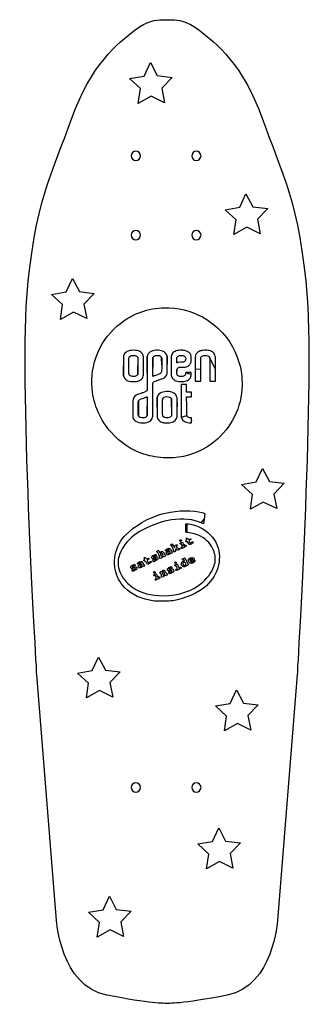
# Model space of a CAD drawing. Extents: x 13 to 214, y -1 to 670.
import ezdxf

# ---------------------------------------------------------------- set-up
doc = ezdxf.new("R2010")
doc.units = 0
doc.layers.add('Livello_01', color=7, linetype='CONTINUOUS')

msp = doc.modelspace()

# ---------------------------------------------------------------- linework, layer by layer
at = {"layer": 'Livello_01', "color": 7}
for points in [[(110.063785, 669.894678), (116.540943, 669.887905)], [(38.0358, 56.510217), (24.789543, 221.079277)], [(201.812291, 221.071641), (188.565172, 56.505168)]]:
    msp.add_lwpolyline(points, dxfattribs=at)
for points in [[(111.693514, 613.383545), (102.594664, 617.853578), (93.754081, 612.89228), (95.193635, 622.927115), (87.743284, 629.801907), (97.731826, 631.533736), (101.96784, 640.74386), (106.701545, 631.779354), (116.769896, 630.596758), (109.706943, 623.324568), (111.693514, 613.383545)], [(176.848056, 524.028735), (167.749206, 528.498768), (158.908623, 523.537482), (160.348176, 533.572319), (152.897823, 540.447092), (162.886367, 542.178932), (167.122379, 551.389059), (171.856087, 542.424558), (181.924438, 541.241957), (174.861485, 533.96975), (176.848056, 524.028735)], [(58.639092, 466.320406), (49.540242, 470.790437), (40.699659, 465.829153), (42.139212, 475.863991), (34.688859, 482.738763), (44.677403, 484.4706), (48.913415, 493.68073), (53.64712, 484.716227), (63.715474, 483.533625), (56.652521, 476.261422), (58.639092, 466.320406)], [(97.168617, 427.443133), (97.242813, 427.854181), (97.242813, 434.09894), (97.242813, 440.343699), (97.168787, 440.754748)], [(99.875636, 440.710978), (99.805476, 440.406937), (99.788825, 429.15056)], [(103.621431, 433.268939), (103.629897, 439.584843), (103.704602, 439.806176)], [(109.598305, 439.600651), (109.669143, 439.33189), (109.669143, 434.857796)], [(113.471833, 435.253034), (113.461109, 440.501795), (113.390751, 440.808469)], [(119.961138, 437.78389), (119.96111, 437.78389)], [(142.355245, 439.866699), (142.426422, 439.616461), (142.434889, 431.672179), (142.443073, 423.727894), (144.355608, 423.727894), (146.268144, 423.727894), (146.267861, 431.925129)], [(83.573916, 433.925029), (83.583512, 427.822555), (83.657652, 427.427317)], [(93.416924, 434.09894), (93.416924, 428.644654), (93.346143, 428.379235)], [(103.621403, 433.268939), (103.621431, 433.268939)], [(119.977027, 430.114942), (119.977027, 431.458748), (120.063528, 431.714182)], [(129.848906, 428.605132), (129.864711, 429.545798), (127.948337, 429.545798), (126.031964, 429.545798), (126.031964, 429.331541)], [(132.545511, 431.940939), (132.545511, 423.727894), (134.458047, 423.727894), (136.370554, 423.727894), (136.379585, 431.687989), (136.3795, 431.687989)], [(89.715919, 426.888495), (89.715919, 426.888495)], [(91.361556, 423.443809), (91.361669, 423.443815)], [(123.96144, 423.44456), (123.96144, 423.44456)], [(126.783126, 400.253104), (126.711978, 400.503624), (126.703229, 406.772099), (126.69448, 413.040571), (128.370993, 413.040571), (130.047478, 413.040571), (130.047478, 414.684761), (130.047478, 416.32895), (128.371671, 416.32895), (126.695863, 416.32895), (126.695863, 418.905905), (126.695863, 421.482856), (124.782509, 421.482856), (122.869156, 421.482856), (122.878751, 410.582192), (122.888347, 399.681528), (122.957999, 399.31791)], [(93.807605, 400.49279), (93.733098, 400.788285), (93.73338, 405.214949), (93.733662, 409.641613), (93.805036, 409.893849)], [(106.624529, 412.72447), (106.538734, 412.297612), (106.529985, 406.11609)], [(116.302211, 411.689068), (116.371864, 411.443898), (116.381459, 406.14771)], [(120.206982, 406.14771), (120.197104, 412.234375), (120.111619, 412.680449)], [(99.780669, 406.756376), (99.772202, 400.408854), (99.687338, 400.180215)], [(96.153097, 398.781767), (96.153238, 398.781767)], [(112.451684, 398.784722), (112.451571, 398.784725)], [(129.438866, 395.306691), (130.047506, 395.302373), (130.047506, 397.025611), (130.047563, 397.025619)], [(130.047563, 397.025619), (130.047563, 398.748857), (129.612827, 398.748857)], [(98.428627, 395.379378), (98.427328, 395.379378)], [(115.060151, 395.378664), (115.060151, 395.378664)], [(112.704527, 371.41728), (112.704527, 371.41728)], [(188.017418, 336.942097), (178.918568, 341.41213), (170.077985, 336.450844), (171.517539, 346.485681), (164.067185, 353.360454), (174.05573, 355.092291), (178.291741, 364.302421), (183.025446, 355.337917), (193.0938, 354.155319), (186.030847, 346.883112), (188.017418, 336.942097)], [(138.588267, 329.739035), (138.090032, 326.522882), (136.656202, 327.240022)], [(126.730165, 320.775098), (126.120226, 320.867249), (126.120226, 323.767686), (126.120226, 326.668125), (126.780344, 326.668125)], [(116.422873, 312.633343), (117.047628, 312.931276), (117.754284, 311.503184)], [(122.138917, 314.951959), (122.138832, 314.951959)], [(123.054926, 309.902612), (123.054926, 309.902612)], [(123.493414, 310.809995), (124.056984, 311.101438), (123.582117, 312.038557)], [(124.403101, 312.72452), (124.978693, 311.448887), (125.57105, 311.755203)], [(128.413535, 312.531131), (128.413535, 312.531131)], [(108.004635, 307.536731), (108.346237, 306.779224), (108.778969, 307.246155)], [(108.355551, 303.537346), (108.355551, 303.537346)], [(113.106028, 305.804209), (113.106028, 305.804209)], [(114.960284, 306.702474), (114.960284, 306.702466)], [(117.931351, 307.616705), (117.931463, 307.616705)], [(129.956811, 302.117483), (129.956811, 302.117483)], [(93.944861, 297.057448), (93.944861, 297.057448)], [(96.019899, 297.974035), (96.019899, 297.974035)], [(99.727509, 299.352366), (99.727594, 299.352366)], [(103.784595, 301.338197), (103.784595, 301.338197)], [(118.727217, 299.752306), (118.727217, 299.752306)], [(119.430967, 295.047515), (119.430967, 295.047503)], [(124.116081, 297.498586), (124.116081, 297.498586)], [(125.895041, 298.554611), (125.895041, 298.554611)], [(128.826539, 299.857922), (128.826539, 299.857922)], [(89.53051, 294.563594), (89.53051, 294.563594)], [(104.36569, 293.309133), (104.36569, 293.309133)], [(105.660018, 289.225256), (106.219213, 289.514429), (105.803754, 290.369597)], [(106.588106, 291.200064), (107.192597, 289.888605), (107.747446, 290.175527)], [(109.545879, 290.518077), (109.545879, 290.518077)], [(114.500601, 293.109006), (114.500601, 293.108995)], [(105.225932, 288.320144), (105.225932, 288.320144)], [(104.725411, 274.010154), (104.725467, 274.010154)], [(76.323901, 208.494557), (67.225051, 212.96459), (58.384465, 208.003307), (59.824019, 218.038141), (52.373668, 224.912916), (62.36221, 226.644753), (66.598224, 235.854881), (71.331929, 226.89038), (81.40028, 225.707778), (74.337328, 218.435575), (76.323901, 208.494557)], [(170.332606, 186.155852), (161.233756, 190.625885), (152.393173, 185.664599), (153.832727, 195.699437), (146.382373, 202.574212), (156.370917, 204.306049), (160.606929, 213.516176), (165.340634, 204.551675), (175.408988, 203.369074), (168.346035, 196.096868), (170.332606, 186.155852)], [(158.232483, 92.147139), (149.133633, 96.617169), (140.29305, 91.655886), (141.732604, 101.690723), (134.282251, 108.565496), (144.270795, 110.297333), (148.506807, 119.507463), (153.240511, 110.542959), (163.308865, 109.360358), (156.245913, 102.088154), (158.232483, 92.147139)], [(83.770129, 45.608187), (74.671278, 50.07822), (65.830696, 45.116934), (67.270249, 55.151771), (59.819896, 62.026546), (69.80844, 63.758383), (74.044452, 72.968511), (78.778156, 64.00401), (88.84651, 62.821408), (81.783558, 55.549202), (83.770129, 45.608187)]]:
    msp.add_lwpolyline(points, close=True, dxfattribs=at)
for points in [[(91.609322, 662.934429), (99.452732, 668.856213), (106.256195, 669.894706), (110.063785, 669.894706)], [(116.540943, 669.888046), (120.350365, 669.888046), (127.15209, 668.849101), (134.99165, 662.930252)], [(48.464713, 602.777888), (61.529764, 639.265298), (79.528831, 653.813656), (91.609322, 662.934429)], [(134.99165, 662.930252), (147.072141, 653.805161), (165.06862, 639.261121), (178.136256, 602.773711)], [(17.815649, 480.483638), (22.696166, 544.637079), (35.397076, 566.290494), (48.464713, 602.777888)], [(178.136256, 602.773711), (191.20476, 566.286309), (203.904805, 544.629442), (208.786185, 480.475138)], [(92.056972, 580.342717), (90.307281, 580.342717), (88.884052, 578.919811), (88.884052, 577.169771)], [(88.884052, 577.169771), (88.884052, 575.420787), (90.307281, 573.996848), (92.056972, 573.996848)], [(95.229892, 577.169771), (95.229892, 578.919811), (93.806662, 580.342717), (92.056972, 580.342717)], [(92.056972, 573.996848), (93.806662, 573.996848), (95.229892, 575.420787), (95.229892, 577.169771)], [(133.304232, 580.342717), (131.554542, 580.342717), (130.131312, 578.919811), (130.131312, 577.169771)], [(130.131312, 577.169771), (130.131312, 575.420787), (131.554542, 573.996848), (133.304232, 573.996848)], [(136.477152, 577.169771), (136.477152, 578.919811), (135.053919, 580.342717), (133.304232, 580.342717)], [(133.304232, 573.996848), (135.053919, 573.996848), (136.477152, 575.420787), (136.477152, 577.169771)], [(92.056972, 526.403042), (90.307281, 526.403042), (88.884052, 524.980165), (88.884052, 523.230125)], [(88.884052, 523.230125), (88.884052, 521.480788), (90.307281, 520.057202), (92.056972, 520.057202)], [(95.229892, 523.230125), (95.229892, 524.980165), (93.806662, 526.403042), (92.056972, 526.403042)], [(92.056972, 520.057202), (93.806662, 520.057202), (95.229892, 521.480788), (95.229892, 523.230125)], [(133.304232, 526.403042), (131.554542, 526.403042), (130.131312, 524.980165), (130.131312, 523.230125)], [(130.131312, 523.230125), (130.131312, 521.480788), (131.554542, 520.057202), (133.304232, 520.057202)], [(136.477152, 523.230125), (136.477152, 524.980165), (135.053919, 526.403042), (133.304232, 526.403042)], [(133.304232, 520.057202), (135.053919, 520.057202), (136.477152, 521.480788), (136.477152, 523.230125)], [(24.789543, 221.079277), (24.789543, 221.079277), (12.934268, 416.329334), (17.815649, 480.483638)], [(208.786185, 480.47511), (213.666705, 416.325121), (201.812291, 221.071612), (201.812291, 221.071612)], [(86.682058, 466.63507), (88.790258, 467.895096), (91.313494, 469.148361), (93.59083, 470.066579)], [(93.59083, 470.066579), (98.717199, 472.133535), (103.832731, 473.289085), (109.558427, 473.673517)], [(109.558427, 473.673517), (110.560965, 473.740827), (113.708871, 473.768804), (114.814759, 473.720234)], [(114.814759, 473.720234), (123.991892, 473.317155), (132.606669, 470.620087), (140.347629, 465.726523)], [(69.207676, 449.133793), (73.462967, 456.28527), (79.526963, 462.358613), (86.682058, 466.63507)], [(140.347629, 465.726523), (145.493641, 462.473401), (150.268926, 458.070628), (154.006, 453.133598)], [(154.006, 453.133598), (159.764067, 445.526609), (163.288345, 436.520565), (164.226282, 427.016274)], [(62.320184, 427.79094), (62.993595, 435.350833), (65.3484, 442.647841), (69.207676, 449.133793)], [(84.525203, 442.682314), (83.957287, 441.976753), (83.727897, 441.392942), (83.600163, 440.327884)], [(87.876648, 444.547978), (86.530646, 444.276339), (85.221812, 443.547743), (84.525203, 442.682314)], [(92.958454, 444.544083), (91.482263, 444.843369), (89.348465, 444.845008), (87.876648, 444.547978)], [(96.170425, 442.837466), (95.517674, 443.591084), (94.196479, 444.293083), (92.958454, 444.544083)], [(97.168787, 440.754748), (97.013028, 441.619313), (96.749687, 442.168678), (96.170425, 442.837466)], [(100.901175, 442.77893), (100.355753, 442.12895), (100.069721, 441.552192), (99.875636, 440.710978)], [(105.993932, 444.754339), (103.527789, 444.641159), (101.950449, 444.029338), (100.901175, 442.77893)], [(110.280831, 444.185771), (109.135601, 444.63208), (107.643126, 444.830025), (105.993932, 444.754339)], [(113.390751, 440.808469), (113.016834, 442.438773), (112.039132, 443.500541), (110.280831, 444.185771)], [(118.845288, 443.983858), (117.835892, 443.4762), (117.238286, 442.952268), (116.745103, 442.142635)], [(122.332397, 444.754122), (120.78692, 444.683848), (119.806537, 444.467293), (118.845288, 443.983858)], [(125.557548, 444.544083), (124.647551, 444.728583), (123.464786, 444.80561), (122.332397, 444.754122)], [(129.014883, 442.537449), (128.299337, 443.49363), (126.989741, 444.253716), (125.557548, 444.544083)], [(135.377301, 444.04584), (134.408855, 443.588349), (133.709452, 443.018046), (133.225723, 442.291428)], [(137.825748, 444.69188), (136.803963, 444.576866), (136.118614, 444.39603), (135.377301, 444.04584)], [(140.113103, 444.753616), (139.426936, 444.784802), (138.40659, 444.757257), (137.825748, 444.69188)], [(143.564596, 443.997653), (142.593441, 444.47486), (141.636933, 444.684359), (140.113103, 444.753616)], [(145.640651, 442.222501), (145.146254, 443.002676), (144.547407, 443.51472), (143.564596, 443.997653)], [(83.600163, 440.327884), (83.574199, 440.110115), (83.566833, 438.349179), (83.573916, 433.925029)], [(87.361875, 434.09894), (87.361875, 439.806662), (87.359053, 439.736476), (87.522205, 440.103153)], [(87.522205, 440.103153), (87.782358, 440.691276), (88.498186, 441.127129), (89.428447, 441.263803)], [(89.428447, 441.263803), (89.91751, 441.335657), (91.103323, 441.310827), (91.520476, 441.219991)], [(91.520476, 441.219991), (92.281319, 441.054318), (92.962321, 440.632337), (93.205653, 440.175772)], [(93.205653, 440.175772), (93.431374, 439.752294), (93.416924, 440.167982), (93.416924, 434.09894)], [(103.704602, 439.806176), (103.807274, 440.110333), (103.872185, 440.229549), (104.054303, 440.448398)], [(104.054303, 440.448398), (104.294305, 440.736784), (104.676603, 440.96817), (105.179241, 441.129256)], [(105.179241, 441.129256), (105.644287, 441.278298), (106.588997, 441.345343), (107.2792, 441.278284)], [(107.2792, 441.278284), (108.630029, 441.147042), (109.322884, 440.645815), (109.598305, 439.600651)], [(116.199595, 440.308597), (116.172502, 440.055613), (116.165757, 438.324442), (116.173913, 433.78275)], [(116.745103, 442.142635), (116.448149, 441.655121), (116.284488, 441.10492), (116.199595, 440.308597)], [(119.96111, 437.78389), (119.96111, 439.614465), (119.972399, 439.754112), (120.152372, 440.126608)], [(119.975813, 436.122558), (119.967629, 436.122558), (119.961138, 436.870159), (119.961138, 437.78389)], [(120.189258, 436.230943), (120.079953, 436.171329), (119.983913, 436.122558), (119.975813, 436.122558)], [(120.152372, 440.126608), (120.386221, 440.610868), (121.064514, 441.038237), (121.880277, 441.215269)], [(120.586768, 436.405579), (120.477407, 436.369141), (120.298535, 436.290554), (120.189258, 436.230943)], [(122.822617, 436.596398), (121.120563, 436.57097), (121.070102, 436.566666), (120.586768, 436.405579)], [(121.880277, 441.215269), (122.277279, 441.301421), (123.403459, 441.336306), (123.87429, 441.277042)], [(124.608858, 436.671063), (124.465348, 436.629263), (124.155242, 436.6163), (122.822617, 436.596398)], [(123.87429, 441.277042), (124.977102, 441.138231), (125.762131, 440.588028), (125.954607, 439.819043)], [(126.003403, 438.209414), (125.89788, 437.517992), (125.317123, 436.877336), (124.608858, 436.671063)], [(125.954607, 439.819043), (126.022001, 439.549828), (126.052792, 438.533199), (126.003403, 438.209414)], [(129.753346, 440.821857), (129.619149, 441.538736), (129.425347, 441.988965), (129.014883, 442.537449)], [(129.236343, 435.654673), (129.441067, 435.983137), (129.581416, 436.32674), (129.694136, 436.775488)], [(129.694136, 436.775488), (129.848906, 437.391531), (129.864457, 437.619826), (129.850035, 439.063127)], [(129.850035, 439.063127), (129.837617, 440.318421), (129.833384, 440.394683), (129.753346, 440.821857)], [(132.608137, 440.578793), (132.547148, 440.164186), (132.545653, 439.956781), (132.545511, 431.940939)], [(133.225723, 442.291428), (132.855222, 441.734903), (132.725174, 441.374239), (132.608137, 440.578793)], [(136.3795, 431.687989), (136.387967, 439.257968), (136.391354, 439.65738), (136.445597, 439.837793)], [(136.445597, 439.837793), (136.646003, 440.503525), (137.315744, 441.003778), (138.289383, 441.215024)], [(138.289383, 441.215024), (138.684691, 441.300797), (139.813044, 441.336393), (140.278683, 441.277782)], [(140.278683, 441.277782), (140.982996, 441.18913), (141.537507, 440.951386), (141.929937, 440.569807)], [(141.929937, 440.569807), (142.159355, 440.346716), (142.271397, 440.161483), (142.355245, 439.866699)], [(146.204559, 440.552264), (146.091162, 441.324715), (145.956091, 441.724745), (145.640651, 442.222501)], [(146.267861, 431.925129), (146.267861, 439.951983), (146.267861, 440.131302), (146.204559, 440.552264)], [(87.557342, 428.028083), (87.355384, 428.44595), (87.361875, 428.244477), (87.361875, 434.09894)], [(99.788825, 429.15056), (99.772738, 418.290914), (99.770198, 417.88868), (99.713641, 417.738078)], [(103.630434, 426.953037), (103.620838, 426.953037), (103.616887, 429.795192), (103.621403, 433.268939)], [(109.61298, 430.178179), (109.441474, 429.550246), (108.97132, 428.997641), (108.341146, 428.683273)], [(109.669143, 434.857796), (109.669143, 430.67042), (109.665474, 430.370533), (109.61298, 430.178179)], [(113.365661, 429.039892), (113.477054, 429.595407), (113.48267, 429.923682), (113.471833, 435.253034)], [(116.173913, 433.78275), (116.184073, 427.972124), (116.188307, 427.586998), (116.241477, 427.364085)], [(120.217988, 428.027804), (119.988993, 428.485295), (119.976886, 428.590213), (119.977027, 430.114942)], [(120.063528, 431.714182), (120.297801, 432.406027), (120.911691, 432.984535), (121.6475, 433.206886)], [(121.6475, 433.206886), (121.784124, 433.24817), (122.130044, 433.259665), (123.771081, 433.277467)], [(123.771081, 433.277467), (125.60245, 433.297336), (125.749149, 433.303037), (126.000214, 433.364031)], [(126.031964, 429.331541), (126.031964, 428.356062), (125.684746, 427.60359), (125.098683, 427.308953)], [(126.000214, 433.364031), (126.633859, 433.517986), (127.360355, 433.804506), (127.743275, 434.051482)], [(127.743275, 434.051482), (128.177671, 434.331666), (128.885343, 435.091555), (129.236343, 435.654673)], [(62.336976, 418.400086), (62.167699, 420.208496), (62.119016, 421.520956), (62.139054, 423.736155)], [(62.139054, 423.736155), (62.155987, 425.596369), (62.187201, 426.297909), (62.320184, 427.79094)], [(83.657652, 427.427317), (83.754172, 426.912809), (83.856788, 426.591202), (84.035124, 426.244303)], [(84.035124, 426.244303), (84.524497, 425.292272), (85.367213, 424.566811), (86.602895, 424.033806)], [(86.602895, 424.033806), (87.741859, 423.542519), (89.489605, 423.325824), (91.361556, 423.443809)], [(89.715919, 426.888495), (88.665713, 426.983232), (87.855594, 427.410908), (87.557342, 428.028083)], [(91.245309, 426.924823), (90.912428, 426.878524), (90.052807, 426.858103), (89.715919, 426.888495)], [(93.177713, 427.96164), (92.850363, 427.451509), (92.086896, 427.04188), (91.245309, 426.924823)], [(91.361669, 423.443815), (92.739676, 423.530666), (93.615355, 423.735399), (94.530884, 424.184767)], [(93.346143, 428.379235), (93.307225, 428.233256), (93.23142, 428.045338), (93.177713, 427.96164)], [(94.530884, 424.184767), (95.427645, 424.62494), (96.089879, 425.162181), (96.520522, 425.798943)], [(96.520522, 425.798943), (96.888737, 426.343361), (97.038851, 426.724205), (97.168617, 427.443133)], [(103.803577, 427.031974), (103.717923, 426.988557), (103.640001, 426.953037), (103.630434, 426.953037)], [(103.680697, 422.243922), (103.731272, 422.479724), (104.154859, 423.105549), (104.378859, 423.275402)], [(104.411201, 427.257202), (104.162677, 427.17674), (103.88926, 427.075386), (103.803577, 427.031974)], [(104.378859, 423.275402), (104.70745, 423.524562), (104.917903, 423.606669), (107.819402, 424.617648)], [(105.495415, 427.639819), (105.147604, 427.509839), (104.659726, 427.337663), (104.411201, 427.257202)], [(106.712752, 428.074887), (106.391047, 427.965577), (105.843225, 427.769793), (105.495415, 427.639819)], [(108.341146, 428.683273), (108.098463, 428.562211), (107.610642, 428.379961), (106.712752, 428.074887)], [(107.819402, 424.617648), (110.924411, 425.699547), (110.94109, 425.706159), (111.490605, 426.072997)], [(111.490605, 426.072997), (112.41604, 426.690773), (113.117023, 427.799946), (113.365661, 429.039892)], [(116.241477, 427.364085), (116.371553, 426.819619), (116.563436, 426.369356), (116.852771, 425.929696)], [(116.852771, 425.929696), (117.077448, 425.588283), (117.826268, 424.851308), (118.190419, 424.613234)], [(118.190419, 424.613234), (118.981968, 424.095729), (120.174103, 423.681082), (121.325005, 423.522961)], [(120.988709, 427.266605), (120.60864, 427.446183), (120.41179, 427.640618), (120.217988, 428.027804)], [(123.02816, 426.879312), (122.080175, 426.878747), (121.627745, 426.964673), (120.988709, 427.266605)], [(121.325005, 423.522961), (122.10343, 423.416022), (123.077069, 423.387063), (123.96144, 423.44456)], [(125.098683, 427.308953), (124.451265, 426.983488), (123.951845, 426.879854), (123.02816, 426.879312)], [(123.96144, 423.44456), (125.221337, 423.526467), (126.245916, 423.771805), (127.190063, 424.21766)], [(127.190063, 424.21766), (128.374606, 424.77703), (129.246193, 425.720042), (129.616017, 426.842369)], [(129.616017, 426.842369), (129.810976, 427.434028), (129.83186, 427.592199), (129.848906, 428.605132)], [(164.226282, 427.016274), (164.502973, 424.212391), (164.542202, 421.108573), (164.336942, 418.257801)], [(75.171991, 388.883717), (67.845446, 397.127538), (63.363334, 407.434926), (62.336976, 418.400086)], [(96.752622, 415.848721), (96.361321, 415.70919), (95.507627, 415.411652), (94.855467, 415.187522)], [(99.093203, 416.827138), (98.825403, 416.5979), (98.662081, 416.529625), (96.752622, 415.848721)], [(99.713641, 417.738078), (99.632812, 417.522708), (99.251107, 416.962294), (99.093203, 416.827138)], [(103.644968, 411.213105), (103.644968, 419.04134), (103.65541, 422.126272), (103.680697, 422.243922)], [(110.506947, 416.347151), (109.109073, 415.998841), (107.850305, 415.176124), (107.206105, 414.189777)], [(115.97695, 416.405049), (114.375791, 416.749902), (112.023327, 416.725004), (110.506947, 416.347151)], [(119.477917, 414.251953), (118.77445, 415.281296), (117.470103, 416.083454), (115.97695, 416.405049)], [(164.336942, 418.257801), (163.252587, 403.197249), (155.590819, 389.541467), (143.29609, 380.756123)], [(89.956541, 410.311795), (89.91243, 409.780825), (89.91116, 400.216729), (89.956541, 399.792283)], [(92.357575, 414.251623), (90.955185, 413.50517), (90.106063, 412.111879), (89.956541, 410.311795)], [(94.855467, 415.187522), (93.243837, 414.633636), (92.674539, 414.420338), (92.357575, 414.251623)], [(93.805036, 409.893849), (93.981736, 410.518568), (94.454006, 411.066799), (95.092619, 411.38854)], [(95.092619, 411.38854), (95.301379, 411.493722), (95.79078, 411.675702), (96.700326, 411.986372)], [(96.700326, 411.986372), (97.028071, 412.098318), (97.575864, 412.294158), (97.917663, 412.42157)], [(97.917663, 412.42157), (98.259463, 412.548982), (98.745421, 412.720646), (98.997558, 412.803047)], [(98.997558, 412.803047), (99.249724, 412.885441), (99.523169, 412.986844), (99.605183, 413.028379)], [(99.605183, 413.028379), (99.687225, 413.069913), (99.762127, 413.103898), (99.771637, 413.103898)], [(99.771637, 413.103898), (99.781233, 413.103898), (99.785184, 410.247513), (99.780669, 406.756376)], [(103.614403, 399.961842), (103.632183, 400.191981), (103.644545, 404.696191), (103.644968, 411.213105)], [(107.206105, 414.189777), (106.876271, 413.684782), (106.757315, 413.385096), (106.624529, 412.72447)], [(110.324801, 406.085441), (110.332986, 411.22256), (110.336937, 411.549737), (110.390249, 411.728167)], [(110.390249, 411.728167), (110.483523, 412.039805), (110.573778, 412.191062), (110.807034, 412.426672)], [(110.807034, 412.426672), (111.152926, 412.776049), (111.63863, 413.010647), (112.250629, 413.123936)], [(112.250629, 413.123936), (112.61797, 413.191935), (113.839004, 413.202893), (114.206429, 413.14149)], [(114.206429, 413.14149), (114.950198, 413.0172), (115.541425, 412.748163), (115.921889, 412.360898)], [(115.921889, 412.360898), (116.120037, 412.159207), (116.217658, 411.986775), (116.302211, 411.689068)], [(120.111619, 412.680449), (119.980724, 413.363557), (119.830554, 413.73596), (119.477917, 414.251953)], [(106.529985, 406.11609), (106.520389, 399.452739), (106.514463, 399.732613), (106.680268, 398.96831)], [(110.478669, 399.952004), (110.311904, 400.330566), (110.315375, 400.192776), (110.324801, 406.085441)], [(116.381459, 406.14771), (116.391337, 400.655847), (116.389079, 400.543819), (116.260132, 400.126457)], [(120.039003, 398.920155), (120.222927, 399.735788), (120.217678, 399.509525), (120.206982, 406.14771)], [(89.956541, 399.792283), (90.068781, 398.709021), (90.431691, 397.883942), (91.107443, 397.175612)], [(91.107443, 397.175612), (92.091778, 396.143839), (93.60734, 395.52087), (95.584137, 395.335495)], [(96.153238, 398.781767), (94.772071, 398.915077), (94.077607, 399.421669), (93.807605, 400.49279)], [(97.764388, 398.828929), (97.389541, 398.768133), (96.549168, 398.743537), (96.153097, 398.781767)], [(98.858423, 399.194703), (98.617461, 399.050764), (98.132575, 398.888642), (97.764388, 398.828929)], [(98.427328, 395.379378), (100.169317, 395.601865), (101.347058, 396.100489), (102.237808, 396.99263)], [(99.687338, 400.180215), (99.531636, 399.7607), (99.254691, 399.431442), (98.858423, 399.194703)], [(102.237808, 396.99263), (103.086704, 397.842859), (103.522709, 398.783308), (103.614403, 399.961842)], [(106.680268, 398.96831), (106.801229, 398.410264), (107.052773, 397.909864), (107.482767, 397.372025)], [(107.482767, 397.372025), (107.963899, 396.770155), (108.816577, 396.193332), (109.795606, 395.807385)], [(109.795606, 395.807385), (110.327369, 395.59775), (111.242334, 395.410591), (112.103789, 395.335235)], [(110.968917, 399.349798), (110.770712, 399.499438), (110.568726, 399.747568), (110.478669, 399.952004)], [(112.451571, 398.784725), (111.911088, 398.852777), (111.337866, 399.071242), (110.968917, 399.349798)], [(114.157125, 398.796688), (113.75953, 398.744567), (112.822807, 398.737994), (112.451684, 398.784722)], [(116.260132, 400.126457), (116.055944, 399.465303), (115.218591, 398.935832), (114.157125, 398.796688)], [(115.060151, 395.378664), (116.355693, 395.542302), (117.354816, 395.893259), (118.269498, 396.505972)], [(118.269498, 396.505972), (119.167106, 397.107266), (119.835972, 398.019812), (120.039003, 398.920155)], [(122.957999, 399.31791), (123.085366, 398.653141), (123.251143, 398.219137), (123.543808, 397.784388)], [(123.543808, 397.784388), (124.037697, 397.050706), (124.629912, 396.557977), (125.593927, 396.078626)], [(125.593927, 396.078626), (126.664508, 395.54627), (127.798788, 395.318547), (129.438866, 395.306691)], [(127.850039, 399.062606), (127.273939, 399.334135), (126.937474, 399.709558), (126.783126, 400.253104)], [(129.612827, 398.748857), (128.852182, 398.748857), (128.311077, 398.845323), (127.850039, 399.062606)], [(95.584137, 395.335495), (96.05971, 395.290901), (97.966149, 395.320311), (98.428627, 395.379378)], [(112.103789, 395.335235), (112.609023, 395.291039), (114.597702, 395.320249), (115.060151, 395.378664)], [(97.606457, 374.051836), (88.936816, 376.943677), (81.291275, 381.998291), (75.171991, 388.883717)], [(143.29609, 380.756123), (135.816382, 375.411393), (126.877191, 372.203554), (117.62129, 371.542674)], [(112.704527, 371.41728), (107.318034, 371.579544), (102.495421, 372.421068), (97.606457, 374.051836)], [(117.62129, 371.542674), (116.195249, 371.440854), (113.88114, 371.381839), (112.704527, 371.41728)], [(109.170072, 333.117097), (117.534659, 335.544488), (127.048455, 336.136443), (135.081882, 334.729351)], [(85.394145, 319.335573), (90.976899, 324.996434), (100.792362, 330.685894), (109.170072, 333.117097)], [(116.319213, 329.282665), (110.867582, 328.462282), (103.258137, 325.800545), (96.467786, 322.338755)], [(136.656202, 327.240022), (132.059254, 329.539253), (123.642174, 330.384661), (116.319213, 329.282665)], [(135.081882, 334.729351), (138.005225, 334.217312), (139.174499, 333.812775), (139.124998, 333.330536)], [(139.124998, 333.330536), (139.103831, 333.124096), (138.862277, 331.50792), (138.588267, 329.739035)], [(96.467786, 322.338755), (91.060154, 319.5819), (86.874006, 315.838721), (83.626362, 310.856181)], [(126.780344, 326.668125), (127.738347, 326.668125), (130.822133, 325.985085), (132.830454, 325.328063)], [(132.830454, 325.328063), (138.813199, 323.370791), (144.098685, 318.918082), (146.747058, 313.604154)], [(77.94774, 305.323982), (79.005481, 310.612358), (81.593035, 315.481247), (85.394145, 319.335573)], [(122.138832, 314.951959), (121.960807, 315.342685), (121.970515, 315.467215), (122.189773, 315.605944)], [(122.189773, 315.605944), (122.626399, 315.882195), (122.856298, 315.81215), (123.072847, 315.336891)], [(123.072847, 315.336891), (123.220421, 315.012993), (123.218389, 314.832989), (123.065509, 314.680033)], [(126.76104, 314.388235), (126.124233, 314.228407), (125.897186, 314.806934), (126.452147, 315.1754)], [(126.53879, 316.091508), (126.268082, 316.659226), (126.263369, 316.766078), (126.502468, 316.91731)], [(126.452147, 315.1754), (126.836167, 315.430394), (126.839131, 315.461698), (126.53879, 316.091508)], [(126.502468, 316.91731), (126.918971, 317.180742), (127.02249, 317.140703), (127.372841, 316.580664)], [(136.182351, 318.121617), (133.432463, 319.478177), (131.239342, 320.093845), (126.730165, 320.775098)], [(127.372841, 316.580664), (127.550415, 316.296808), (127.717773, 316.032876), (127.744725, 315.994152)], [(127.744725, 315.994152), (127.771819, 315.955426), (128.148331, 316.065617), (128.581712, 316.239023)], [(128.935364, 315.407706), (128.522473, 315.197067), (128.184992, 314.963107), (128.185387, 314.887788)], [(128.581712, 316.239023), (129.219252, 316.494109), (129.399338, 316.507554), (129.525011, 316.309434)], [(129.525011, 316.309434), (129.781862, 315.904437), (129.718221, 315.807084), (128.935364, 315.407706)], [(145.456597, 307.431575), (143.751269, 312.217325), (140.459485, 316.01163), (136.182351, 318.121617)], [(83.626362, 310.856181), (81.344397, 307.355223), (80.188105, 304.20901), (80.007454, 301.009422)], [(106.780186, 308.177252), (107.487407, 308.542981), (107.570493, 308.499527), (108.004635, 307.536731)], [(113.273611, 308.446494), (112.544801, 307.806595), (112.084581, 307.890059), (112.316285, 308.620106)], [(112.316285, 308.620106), (112.439475, 309.008201), (114.118528, 309.965169), (114.676312, 309.965169)], [(114.347665, 308.990495), (114.117089, 309.024601), (113.679729, 308.803088), (113.273611, 308.446494)], [(114.042441, 308.119769), (114.903021, 308.500447), (115.038968, 308.888243), (114.347665, 308.990495)], [(114.676312, 309.965169), (115.07433, 309.965169), (115.655623, 309.320311), (116.155637, 308.324112)], [(116.233078, 311.667229), (115.617975, 311.901089), (115.693498, 312.285535), (116.422873, 312.633343)], [(117.934568, 308.193234), (118.116093, 308.666295), (116.740881, 311.474169), (116.233078, 311.667229)], [(117.754284, 311.503184), (118.33967, 310.3201), (118.49238, 310.131285), (118.644216, 310.402644)], [(118.707913, 311.274801), (118.604394, 311.746138), (118.664479, 311.858784), (119.154445, 312.112163)], [(118.644216, 310.402644), (118.745054, 310.582798), (118.773699, 310.97527), (118.707913, 311.274801)], [(119.091961, 308.745292), (119.311699, 307.983582), (119.257005, 307.838675), (118.655194, 307.588375)], [(119.149901, 309.374608), (119.058461, 309.234925), (119.032384, 308.951731), (119.091961, 308.745292)], [(120.114565, 308.832524), (120.114565, 309.322117), (119.384202, 309.732539), (119.149901, 309.374608)], [(119.154445, 312.112163), (120.237586, 312.672273), (120.772284, 312.353923), (120.126785, 311.533275)], [(120.126785, 311.533275), (119.913623, 311.262299), (119.739238, 310.927016), (119.739238, 310.788205)], [(119.739238, 310.788205), (119.739238, 310.549535), (121.066049, 309.74744), (121.376861, 309.798212)], [(121.328093, 308.78005), (120.45913, 308.365666), (120.114565, 308.380565), (120.114565, 308.832524)], [(121.376861, 309.798212), (122.235578, 309.93849), (122.200018, 309.19584), (121.328093, 308.78005)], [(122.75673, 312.78808), (122.278363, 312.532068), (121.832254, 313.019203), (122.171147, 313.427533)], [(123.065509, 314.680033), (122.721254, 314.335781), (122.373105, 314.437951), (122.138917, 314.951959)], [(122.171147, 313.427533), (122.392042, 313.693683), (123.646209, 314.195406), (123.766605, 314.065773)], [(123.582117, 312.038557), (123.173036, 312.845822), (123.058679, 312.94968), (122.75673, 312.78808)], [(123.054926, 309.902612), (122.783371, 310.174169), (122.95643, 310.53232), (123.493414, 310.809995)], [(124.897893, 310.463252), (123.374429, 309.739766), (123.254316, 309.703224), (123.054926, 309.902612)], [(123.766605, 314.065773), (123.800105, 314.029683), (124.086561, 313.426119), (124.403101, 312.72452)], [(126.354414, 311.870491), (126.714755, 311.510166), (126.340021, 311.148117), (124.897893, 310.463252)], [(125.57105, 311.755203), (125.972878, 311.963003), (126.224817, 312.000081), (126.354414, 311.870491)], [(127.697792, 313.565864), (127.278409, 314.393515), (127.168061, 314.490388), (126.76104, 314.388235)], [(128.413535, 312.531131), (128.281343, 312.584242), (127.959271, 313.049875), (127.697792, 313.565864)], [(128.185387, 314.887788), (128.185669, 314.812468), (128.353422, 314.476375), (128.557949, 314.140906)], [(129.745314, 312.615532), (129.319243, 312.396629), (128.826031, 312.365373), (128.413535, 312.531131)], [(128.557949, 314.140906), (129.003606, 313.409982), (129.466281, 313.366666), (130.061403, 314.000154)], [(131.187441, 314.129101), (131.187441, 313.766327), (130.422421, 312.963399), (129.745314, 312.615532)], [(130.061403, 314.000154), (130.5812, 314.553436), (131.187441, 314.622863), (131.187441, 314.129101)], [(146.747058, 313.604154), (151.399296, 304.269524), (148.664532, 292.254034), (140.10191, 284.407776)], [(77.954513, 295.701971), (77.492431, 297.911235), (77.488847, 303.029417), (77.94774, 305.323982)], [(98.209238, 301.104497), (97.608782, 301.040901), (97.379166, 301.602354), (97.860863, 301.956292)], [(97.931052, 302.78403), (97.758219, 303.240722), (97.754607, 303.444729), (97.916376, 303.606564)], [(97.860863, 301.956292), (98.116105, 302.143837), (98.126575, 302.267293), (97.931052, 302.78403)], [(97.916376, 303.606564), (98.220358, 303.91056), (98.69356, 303.677771), (98.905678, 303.119891)], [(98.905678, 303.119891), (99.118897, 302.559068), (99.243301, 302.543608), (100.132103, 302.967455)], [(100.297147, 302.050851), (99.56018, 301.784359), (99.552165, 301.754958), (99.974482, 300.869364)], [(100.132103, 302.967455), (100.694544, 303.235665), (100.832833, 303.246273), (100.965646, 303.031392)], [(100.965646, 303.031392), (101.214623, 302.628528), (100.992175, 302.30215), (100.297147, 302.050851)], [(102.84646, 303.30874), (102.506128, 304.203882), (102.906686, 304.645475), (104.819306, 305.483717)], [(104.903888, 302.849334), (103.742261, 302.55162), (103.07791, 302.699965), (102.84646, 303.30874)], [(105.264709, 304.593075), (104.398061, 304.766401), (103.451121, 304.170467), (103.892234, 303.72935)], [(103.784595, 301.338197), (103.65497, 301.65117), (103.607783, 301.966116), (103.679749, 302.038077)], [(103.679749, 302.038077), (103.751688, 302.110041), (104.238549, 302.170671), (104.761648, 302.172816)], [(103.892234, 303.72935), (103.950062, 303.67152), (104.435681, 303.740893), (104.971367, 303.883517)], [(106.742961, 302.136852), (106.375677, 301.800407), (104.398089, 300.769161), (104.120185, 300.769161)], [(104.761648, 302.172816), (105.449339, 302.175638), (105.769069, 302.26517), (105.916219, 302.496141)], [(104.819306, 305.483717), (105.12896, 305.619429), (105.431107, 305.756479), (105.490741, 305.788269)], [(105.916219, 302.496141), (106.237134, 302.999826), (105.921299, 303.110059), (104.903888, 302.849334)], [(104.971367, 303.883517), (106.242383, 304.221918), (106.346269, 304.215546), (106.789866, 303.771938)], [(105.924968, 304.677338), (105.859521, 304.571454), (105.562397, 304.533534), (105.264709, 304.593075)], [(105.490741, 305.788269), (105.666396, 305.881916), (106.054988, 304.887723), (105.924968, 304.677338)], [(106.305488, 307.591214), (106.232873, 307.780405), (106.391538, 307.976284), (106.780186, 308.177252)], [(106.414539, 307.22855), (106.414539, 307.271719), (106.365461, 307.434917), (106.305488, 307.591214)], [(106.742961, 307.148337), (106.562311, 307.149184), (106.414539, 307.185384), (106.414539, 307.22855)], [(108.355551, 303.537346), (108.504225, 304.247685), (107.209954, 307.145879), (106.742961, 307.148337)], [(106.789866, 303.771938), (107.28463, 303.277168), (107.265665, 302.615656), (106.742961, 302.136852)], [(109.517177, 303.293179), (108.504705, 302.870142), (108.228043, 302.928291), (108.355551, 303.537346)], [(108.936082, 306.173722), (108.764603, 305.633475), (109.389641, 304.33496), (109.821159, 304.33496)], [(108.778969, 307.246155), (109.641016, 308.176312), (110.688145, 307.763452), (111.384698, 306.218771)], [(109.812269, 306.668757), (109.529934, 306.843258), (109.065255, 306.580729), (108.936082, 306.173722)], [(109.821159, 304.33496), (110.454973, 304.33496), (110.238989, 303.594776), (109.517177, 303.293179)], [(110.601616, 304.681018), (110.691955, 305.153537), (110.180653, 306.441085), (109.812269, 306.668757)], [(111.662941, 304.331675), (110.787177, 303.884894), (110.469423, 303.989483), (110.601616, 304.681018)], [(111.384698, 306.218771), (111.564502, 305.819999), (111.871023, 305.452049), (112.06587, 305.401099)], [(112.06587, 305.401099), (112.655601, 305.246876), (112.46496, 304.740826), (111.662941, 304.331675)], [(113.106028, 305.804209), (112.418506, 306.563906), (112.831002, 307.583888), (114.042441, 308.119769)], [(115.242281, 306.016395), (114.486179, 305.370125), (113.580302, 305.280147), (113.106028, 305.804209)], [(114.521288, 307.638281), (113.830295, 307.280951), (113.695505, 307.092906), (113.847115, 306.697817)], [(113.847115, 306.697817), (113.99325, 306.316964), (114.374363, 306.318556), (114.960284, 306.702474)], [(115.25721, 307.683865), (115.125046, 307.892405), (114.997425, 307.8845), (114.521288, 307.638281)], [(114.960284, 306.702466), (115.447061, 307.021408), (115.52137, 307.267068), (115.25721, 307.683865)], [(116.267397, 306.58229), (116.060951, 306.576504), (115.599659, 306.321863), (115.242281, 306.016395)], [(116.155637, 308.324112), (116.375516, 307.886021), (116.654521, 307.548209), (116.775622, 307.573417)], [(116.895793, 306.753161), (116.756629, 306.664958), (116.473842, 306.588067), (116.267397, 306.58229)], [(116.775622, 307.573417), (117.093771, 307.639638), (117.195795, 306.943277), (116.895793, 306.753161)], [(117.931463, 307.616705), (117.871519, 307.772934), (117.872959, 308.032373), (117.934568, 308.193234)], [(118.655194, 307.588375), (118.121089, 307.366241), (118.026008, 307.369961), (117.931351, 307.616705)], [(124.319112, 302.047557), (123.498946, 301.959459), (123.574299, 302.638395), (124.431211, 303.057385)], [(125.020011, 301.859882), (124.933002, 301.997076), (124.622698, 302.080165), (124.319112, 302.047557)], [(124.431211, 303.057385), (124.792483, 303.234033), (125.172495, 303.38071), (125.275732, 303.383337)], [(124.853471, 301.33148), (125.212853, 301.332327), (125.259928, 301.481583), (125.020011, 301.859882)], [(125.275732, 303.383337), (125.378941, 303.385877), (125.883583, 302.461698), (126.397114, 301.32942)], [(127.809326, 301.664257), (127.809326, 303.242644), (130.190463, 304.368716), (131.443643, 303.382971)], [(129.242196, 302.632276), (128.755561, 302.249496), (128.572793, 301.70753), (128.930341, 301.70753)], [(128.930341, 301.70753), (129.030812, 301.70753), (129.492725, 301.892008), (129.956811, 302.117483)], [(130.595706, 302.774341), (130.300417, 303.130156), (129.809661, 303.078648), (129.242196, 302.632276)], [(129.956811, 302.117483), (130.613966, 302.436747), (130.755274, 302.582058), (130.595706, 302.774341)], [(131.443643, 303.382971), (132.255455, 302.744406), (132.08265, 302.424366), (130.504463, 301.643449)], [(131.351102, 301.238959), (131.99296, 301.818856), (132.107316, 301.86212), (132.320168, 301.605639)], [(146.144655, 303.396591), (146.06995, 305.429807), (145.978228, 305.96766), (145.456597, 307.431575)], [(145.753551, 299.204487), (146.175925, 300.838224), (146.220911, 301.320626), (146.144655, 303.396591)], [(84.433687, 283.263467), (81.101122, 286.756102), (78.969808, 290.847723), (77.954513, 295.701971)], [(80.007454, 301.009422), (79.786954, 297.103693), (80.857508, 293.583941), (83.475909, 289.605996)], [(88.663774, 296.543956), (88.36016, 297.007328), (88.354007, 297.108496), (88.602419, 297.553417)], [(88.602419, 297.553417), (88.854754, 298.005395), (89.164267, 298.205423), (90.70066, 298.909373)], [(91.29962, 296.309093), (89.021181, 296.001296), (89.019233, 296.001471), (88.663774, 296.543956)], [(89.53051, 294.563594), (89.128877, 295.314014), (89.275011, 295.557631), (90.048416, 295.426965)], [(89.643427, 297.54079), (89.337498, 297.052379), (89.618309, 296.940811), (90.51905, 297.192988)], [(90.762833, 297.954056), (90.178407, 297.894403), (89.770625, 297.743854), (89.643427, 297.54079)], [(90.048416, 295.426965), (90.958075, 295.273281), (91.827771, 295.584637), (91.73554, 296.030946)], [(90.51905, 297.192988), (91.687421, 297.520112), (92.365404, 297.396721), (92.701135, 296.795853)], [(90.70066, 298.909373), (91.266967, 299.168857), (91.51727, 299.036444), (91.619547, 298.42324)], [(91.619547, 298.42324), (91.673423, 298.100208), (91.554015, 298.034814), (90.762833, 297.954056)], [(91.73554, 296.030946), (91.693969, 296.232044), (91.525398, 296.339599), (91.29962, 296.309093)], [(92.701135, 296.795853), (93.09238, 296.095601), (92.727664, 295.473326), (91.610431, 294.934606)], [(93.217771, 299.340064), (93.052982, 299.769485), (93.580991, 300.316731), (94.570971, 300.742615)], [(94.349934, 299.653373), (93.630183, 299.021418), (93.367885, 298.948836), (93.217771, 299.340064)], [(93.652704, 297.782832), (93.652704, 298.282165), (94.364384, 299.041693), (95.072028, 299.297578)], [(93.944861, 297.057448), (93.784191, 297.286855), (93.652704, 297.613279), (93.652704, 297.782832)], [(96.279375, 297.202645), (95.509839, 296.483792), (94.395231, 296.414466), (93.944861, 297.057448)], [(95.674121, 299.821617), (95.578589, 300.317696), (95.026675, 300.247575), (94.349934, 299.653373)], [(94.570971, 300.742615), (95.825561, 301.282328), (96.289393, 301.096288), (96.865099, 299.822452)], [(95.143599, 298.546308), (94.870126, 298.324868), (94.759128, 298.088259), (94.835413, 297.88945)], [(94.835413, 297.88945), (94.999073, 297.462987), (95.515145, 297.49984), (96.019899, 297.974035)], [(95.072028, 299.297578), (95.48839, 299.448135), (95.70906, 299.640202), (95.674121, 299.821617)], [(96.019899, 297.974035), (96.818109, 298.723899), (96.012562, 299.249956), (95.143599, 298.546308)], [(97.035871, 297.669444), (96.950866, 297.721974), (96.610449, 297.511913), (96.279375, 297.202645)], [(96.865099, 299.822452), (97.1305, 299.23519), (97.47309, 298.786347), (97.730646, 298.68843)], [(98.156886, 298.270337), (98.156886, 297.987618), (97.28084, 297.51804), (97.035871, 297.669444)], [(97.730646, 298.68843), (97.96506, 298.599295), (98.156886, 298.411155), (98.156886, 298.270337)], [(99.022575, 300.395677), (98.759543, 301.05302), (98.647247, 301.150892), (98.209238, 301.104497)], [(99.727594, 299.352366), (99.507658, 299.50673), (99.190412, 299.976221), (99.022575, 300.395677)], [(100.690395, 299.193071), (100.322434, 299.113747), (99.988875, 299.168941), (99.727509, 299.352366)], [(99.974482, 300.869364), (100.350487, 300.080855), (100.735974, 300.031844), (101.500711, 300.675325)], [(102.564746, 300.960714), (102.857495, 300.487015), (101.721042, 299.415242), (100.690395, 299.193071)], [(101.500711, 300.675325), (102.097724, 301.177686), (102.383305, 301.254281), (102.564746, 300.960714)], [(104.120185, 300.769161), (104.065265, 300.769161), (103.914248, 301.025227), (103.784595, 301.338197)], [(110.001471, 294.46636), (110.774251, 295.448781), (112.014223, 294.979804), (112.606692, 293.481018)], [(113.546125, 295.514082), (113.546125, 296.109771), (114.216177, 296.75821), (115.031094, 296.951135)], [(115.034565, 294.474316), (114.022375, 294.324145), (113.546125, 294.656835), (113.546125, 295.514082)], [(114.66556, 295.975529), (114.23613, 295.45808), (114.703547, 295.321445), (115.865315, 295.624826)], [(115.821175, 296.264993), (115.225291, 296.264993), (114.821967, 296.163966), (114.66556, 295.975529)], [(115.031094, 296.951135), (115.298189, 297.014366), (115.672133, 297.201429), (115.862069, 297.366831)], [(116.736591, 296.60447), (116.736591, 296.323351), (116.579224, 296.264993), (115.821175, 296.264993)], [(115.862069, 297.366831), (116.180811, 297.64436), (116.227885, 297.639647), (116.472008, 297.305755)], [(115.865315, 295.624826), (116.853008, 295.882749), (117.002247, 295.881716), (117.410594, 295.614158)], [(116.472008, 297.305755), (116.617521, 297.106763), (116.736591, 296.791182), (116.736591, 296.60447)], [(117.410594, 295.614158), (117.741669, 295.397242), (117.862629, 295.147015), (117.862629, 294.679076)], [(119.215151, 297.829639), (118.763201, 297.716205), (118.347544, 298.051192), (118.544591, 298.370041)], [(118.727217, 299.752306), (118.499097, 300.346801), (118.604959, 300.769161), (118.982064, 300.769161)], [(118.544591, 298.370041), (118.663548, 298.562533), (120.128817, 299.316225), (120.215516, 299.229523)], [(119.541739, 299.724959), (119.246901, 299.369728), (118.869175, 299.382411), (118.727217, 299.752306)], [(118.982064, 300.769161), (119.479932, 300.769161), (119.844225, 300.08946), (119.541739, 299.724959)], [(120.083323, 297.092102), (119.723123, 297.833531), (119.610799, 297.928944), (119.215151, 297.829639)], [(119.430967, 295.047503), (119.3047, 295.37656), (119.671363, 295.889646), (120.032777, 295.889646)], [(121.010282, 295.335982), (119.544815, 294.671696), (119.573178, 294.676878), (119.430967, 295.047515)], [(120.032777, 295.889646), (120.486421, 295.889646), (120.500843, 296.232715), (120.083323, 297.092102)], [(120.215516, 299.229523), (120.250935, 299.194084), (120.538802, 298.588159), (120.855173, 297.883015)], [(120.855173, 297.883015), (121.326879, 296.831639), (121.489326, 296.625715), (121.757832, 296.738613)], [(122.991087, 296.751369), (123.127965, 296.394663), (122.750041, 296.124607), (121.010282, 295.335982)], [(121.757832, 296.738613), (122.477866, 297.04135), (122.878226, 297.045487), (122.991087, 296.751369)], [(124.116081, 297.498586), (123.245143, 297.939118), (122.824237, 298.926033), (123.106093, 299.866767)], [(123.106093, 299.866767), (123.330741, 300.616578), (124.181895, 301.330047), (124.853471, 301.33148)], [(124.168885, 299.798418), (123.813483, 298.781286), (125.155054, 297.814602), (125.895041, 298.554611)], [(126.314169, 297.866181), (125.673863, 297.252729), (124.868457, 297.118038), (124.116081, 297.498586)], [(125.820732, 299.987253), (125.389214, 300.603324), (124.41106, 300.491505), (124.168885, 299.798418)], [(125.895041, 298.554611), (126.207941, 298.867508), (126.176191, 299.479761), (125.820732, 299.987253)], [(126.906638, 298.231168), (126.849714, 298.288086), (126.583099, 298.123844), (126.314169, 297.866181)], [(126.397114, 301.32942), (127.044024, 299.903089), (127.41873, 299.284683), (127.616991, 299.316168)], [(127.512146, 298.356415), (127.236048, 298.230609), (126.963562, 298.174249), (126.906638, 298.231168)], [(127.616991, 299.316168), (128.147118, 299.400347), (128.060363, 298.606199), (127.512146, 298.356415)], [(128.826539, 299.857922), (128.300054, 300.113398), (127.809326, 300.984796), (127.809326, 301.664257)], [(132.196865, 300.826449), (131.449428, 299.825334), (129.844317, 299.36407), (128.826539, 299.857922)], [(130.504463, 301.643449), (129.181914, 300.989038), (128.941545, 300.675223), (129.686047, 300.574936)], [(129.686047, 300.574936), (130.337868, 300.487134), (130.662, 300.616397), (131.351102, 301.238959)], [(132.320168, 301.605639), (132.520236, 301.364565), (132.499154, 301.231345), (132.196865, 300.826449)], [(137.662155, 286.894693), (141.753954, 290.449666), (144.615716, 294.803415), (145.753551, 299.204487)], [(83.475909, 289.605996), (84.644337, 287.830909), (88.140534, 284.366425), (89.993044, 283.147998)], [(90.417901, 294.358661), (89.928613, 294.121318), (89.744434, 294.163849), (89.53051, 294.563594)], [(91.610431, 294.934606), (91.133758, 294.704778), (90.597141, 294.445603), (90.417901, 294.358661)], [(104.964227, 291.143698), (104.501439, 291.055233), (104.056629, 291.437805), (104.252943, 291.755449)], [(104.36569, 293.309133), (104.189499, 293.774111), (104.419708, 294.200583), (104.846936, 294.200583)], [(104.252943, 291.755449), (104.37077, 291.946059), (105.562679, 292.511519), (105.846651, 292.511519)], [(105.248848, 293.046068), (104.832288, 292.781787), (104.531581, 292.871358), (104.36569, 293.309133)], [(104.846936, 294.200583), (105.229149, 294.200583), (105.561917, 293.244705), (105.248848, 293.046068)], [(105.225932, 288.320144), (104.95497, 288.591091), (105.1269, 288.949573), (105.660018, 289.225256)], [(105.803754, 290.369597), (105.461418, 291.074173), (105.31359, 291.210486), (104.964227, 291.143698)], [(107.118317, 288.880045), (105.458991, 288.142652), (105.416121, 288.129957), (105.225932, 288.320144)], [(105.846651, 292.511519), (105.921977, 292.511519), (106.255648, 291.921365), (106.588106, 291.200064)], [(108.666616, 289.9027), (108.666616, 289.664343), (108.221326, 289.370228), (107.118317, 288.880045)], [(107.747446, 290.175527), (108.365033, 290.494901), (108.666616, 290.405391), (108.666616, 289.9027)], [(108.700426, 293.00457), (108.156471, 292.963377), (108.207666, 293.726901), (108.76593, 293.981254)], [(109.634582, 290.964665), (109.918921, 291.248995), (109.101069, 293.034915), (108.700426, 293.00457)], [(108.76593, 293.981254), (109.03644, 294.104509), (109.339264, 294.154973), (109.438917, 294.093398)], [(109.438917, 294.093398), (109.538541, 294.031825), (109.791695, 294.199657), (110.001471, 294.46636)], [(109.545879, 290.518077), (109.491297, 290.660331), (109.531204, 290.861296), (109.634582, 290.964665)], [(110.818504, 290.575706), (110.01338, 290.19178), (109.676943, 290.176545), (109.545879, 290.518077)], [(111.001666, 293.949213), (110.623093, 294.094484), (110.166345, 293.675841), (110.175856, 293.192318)], [(110.175856, 293.192318), (110.184605, 292.746746), (110.820451, 291.453034), (110.994695, 291.526234)], [(110.994695, 291.526234), (111.770355, 291.852118), (111.60311, 290.94986), (110.818504, 290.575706)], [(111.672029, 293.069385), (111.454802, 293.49516), (111.153135, 293.891084), (111.001666, 293.949213)], [(113.180111, 291.67181), (112.223209, 291.176984), (111.340022, 291.419345), (111.85203, 292.036254)], [(111.85203, 292.036254), (112.017186, 292.235266), (111.975502, 292.474523), (111.672029, 293.069385)], [(112.606692, 293.481018), (112.742751, 293.13687), (113.051982, 292.780031), (113.293931, 292.688052)], [(113.293931, 292.688052), (113.895686, 292.459266), (113.846043, 292.016183), (113.180111, 291.67181)], [(114.500601, 293.108995), (114.245303, 293.841342), (114.484796, 294.058687), (115.252356, 293.791129)], [(115.378481, 292.683554), (114.857781, 292.408695), (114.72175, 292.474622), (114.500601, 293.109006)], [(116.830402, 294.390784), (116.830402, 294.687154), (116.555404, 294.699944), (115.034565, 294.474316)], [(115.252356, 293.791129), (115.869943, 293.575836), (116.830402, 293.940811), (116.830402, 294.390784)], [(116.322007, 293.084851), (115.982296, 292.958746), (115.557721, 292.778163), (115.378481, 292.683554)], [(117.862629, 294.679076), (117.862629, 293.970967), (117.389117, 293.480998), (116.322007, 293.084851)], [(104.725467, 274.010154), (95.702117, 275.168436), (89.427555, 278.029715), (84.433687, 283.263467)], [(89.993044, 283.147998), (95.600856, 279.459633), (102.474435, 277.619813), (110.637148, 277.622302)], [(110.637148, 277.622302), (121.410106, 277.625576), (130.637305, 280.791477), (137.662155, 286.894693)], [(140.10191, 284.407776), (134.808973, 279.557658), (125.807326, 275.549382), (117.205729, 274.21249)], [(117.205729, 274.21249), (114.565766, 273.802176), (107.267386, 273.683854), (104.725411, 274.010154)], [(92.056972, 150.260959), (90.307281, 150.260959), (88.884052, 148.838082), (88.884052, 147.088039)], [(95.229892, 147.088039), (95.229892, 148.838082), (93.806662, 150.260959), (92.056972, 150.260959)], [(133.304232, 150.260959), (131.554542, 150.260959), (130.131312, 148.838082), (130.131312, 147.088039)], [(136.477152, 147.088039), (136.477152, 148.838082), (135.053919, 150.260959), (133.304232, 150.260959)], [(88.884052, 147.088039), (88.884052, 145.338699), (90.307281, 143.915119), (92.056972, 143.915119)], [(92.056972, 143.915119), (93.806662, 143.915119), (95.229892, 145.338699), (95.229892, 147.088039)], [(130.131312, 147.088039), (130.131312, 145.338699), (131.554542, 143.915119), (133.304232, 143.915119)], [(133.304232, 143.915119), (135.053919, 143.915119), (136.477152, 145.338699), (136.477152, 147.088039)], [(72.204603, 5.606503), (40.827254, 11.882306), (38.0358, 56.510217), (38.0358, 56.510217)], [(188.565172, 56.505139), (188.565172, 56.505139), (185.774578, 11.878101), (154.396369, 5.601423)], [(113.255527, 0.022792), (112.200148, -0.028008), (101.848076, -0.322676), (72.204603, 5.606503)], [(154.396369, 5.601423), (123.197851, -0.637946), (113.368664, 0.014947), (113.255527, 0.022764)]]:
    msp.add_open_spline(points, degree=3, dxfattribs=at)

doc.saveas('drawing.dxf')
